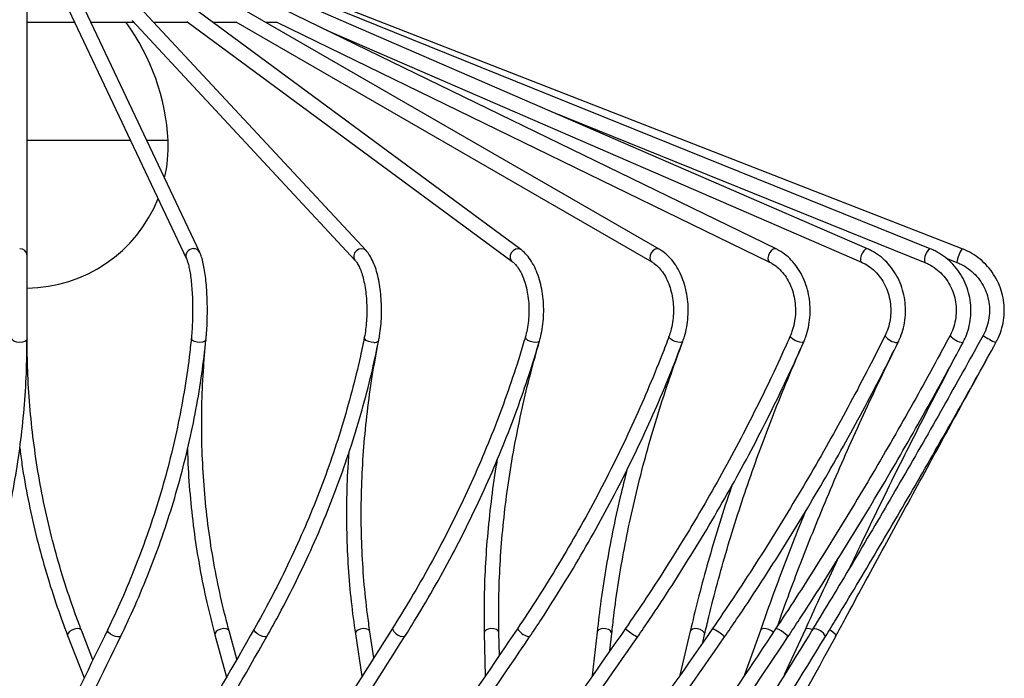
# Model space of a CAD drawing. Header units: millimetres. Extents: x -205 to 202, y -5 to 1774.
# Tile 9 of 11: x 2 to 202, y 616 to 750. Entities that reach past the tile are written whole.
import ezdxf

# ---------------------------------------------------------------- set-up
doc = ezdxf.new("R2010")
doc.units = ezdxf.units.MM

msp = doc.modelspace()

# ---------------------------------------------------------------- linework, layer by layer
at = {"color": 7, "linetype": 'Continuous', "lineweight": 25}
for p, q in [((3.26, 684.71), (3.26, 760.64)), ((38.46, 702.35), (10.47, 761.5)), ((72.35, 702.73), (17.22, 761.98)), ((103.91, 702.91), (23.51, 762.22)), ((132.09, 703.01), (29.16, 762.33)), ((155.91, 703.05), (33.96, 762.39)), ((174.54, 703.08), (37.73, 762.43)), ((187.33, 703.1), (40.32, 762.45)), ((193.83, 703.1), (41.64, 762.45)), ((8.14, 759.42), (35.75, 701.06)), ((12.98, 749.18), (3.26, 749.18)), ((25.03, 749.18), (16.3, 749.18)), ((24.67, 749.56), (70.15, 700.68)), ((36.12, 749.18), (29.13, 749.18)), ((35.86, 749.38), (102.13, 700.5)), ((45.97, 749.18), (41.18, 749.18)), ((45.79, 749.28), (130.6, 700.41)), ((54.25, 749.18), (51.97, 749.18)), ((54.15, 749.23), (154.6, 700.36)), ((64.32, 747.62), (173.35, 700.33)), ((109.96, 731.1), (186.2, 700.32)), ((187.33, 703.1), (187.29, 703.1)), ((193.83, 703.1), (193.83, 703.1)), ((190.56, 701.16), (192.74, 700.31)), ((200.73, 683.98), (200.72, 683.98)), ((11.53, 624.31), (14.88, 615.65)), ((16.68, 619.33), (14.33, 625.39)), ((41.55, 624.45), (43.9, 615.79)), ((46.01, 619.47), (44.44, 625.24)), ((70.17, 624.63), (71.46, 615.92)), ((73.92, 619.77), (73.14, 625.07)), ((96.44, 624.81), (96.6, 616.04)), ((99.52, 620.31), (99.44, 624.88)), ((119.46, 625.01), (118.46, 616.13)), ((122.05, 621.22), (122.44, 624.69)), ((138.43, 625.18), (136.29, 616.21)), ((140.96, 622.87), (141.36, 624.51)), ((152.72, 625.34), (149.49, 616.27)), ((161.83, 625.46), (157.59, 616.3)), ((165.97, 624.07), (165.99, 624.1))]:
    msp.add_line(p, q, dxfattribs=at)
at = {"color": 8, "linetype": 'Continuous', "lineweight": 25}
for p, q in [((24.37, 725.12), (3.26, 725.12)), ((32.01, 725.12), (27.68, 725.12))]:
    msp.add_line(p, q, dxfattribs=at)
at = {"color": 8, "linetype": 'Continuous', "lineweight": 25, "flags": 128}
for points in [[(71.44, 703.1), (70.89, 703), (70.4, 702.69), (70.03, 702.24), (69.85, 701.71), (69.88, 701.17), (70.12, 700.72), (70.15, 700.69)], [(72.34, 702.73), (71.96, 703), (71.44, 703.1)], [(103.31, 703.1), (102.8, 703), (102.32, 702.69), (101.95, 702.24), (101.74, 701.71), (101.73, 701.17), (101.92, 700.72), (102.12, 700.5)], [(103.91, 702.91), (103.77, 703), (103.31, 703.1)], [(132.09, 703.01), (131.71, 703.1), (131.26, 703), (130.82, 702.69), (130.46, 702.24), (130.24, 701.71), (130.18, 701.17), (130.3, 700.72), (130.58, 700.41), (130.59, 700.41)], [(155.91, 703.05), (155.69, 703.1), (155.31, 703), (154.93, 702.69), (154.59, 702.24), (154.35, 701.71), (154.26, 701.17), (154.31, 700.72), (154.51, 700.41), (154.6, 700.36)], [(174.54, 703.08), (174.43, 703.1), (174.14, 703), (173.81, 702.69), (173.51, 702.24), (173.27, 701.71), (173.14, 701.17), (173.13, 700.72), (173.24, 700.41), (173.34, 700.33)], [(1.76, 683.98), (1.19, 684.04), (0.7, 684.19), (0.38, 684.43), (0.26, 684.71)], [(3.26, 684.71), (3.15, 684.43), (2.82, 684.19), (2.34, 684.04), (1.76, 683.98)], [(38.48, 683.98), (37.9, 684.04), (37.37, 684.19), (36.97, 684.43), (36.76, 684.71), (36.75, 684.86)], [(39.73, 684.56), (39.69, 684.43), (39.45, 684.19), (39.03, 684.04), (38.48, 683.98)], [(73.94, 683.98), (73.37, 684.04), (72.82, 684.19), (72.36, 684.43), (72.07, 684.71), (72, 684.99), (72, 685)], [(106.95, 683.98), (106.41, 684.04), (105.85, 684.19), (105.35, 684.43), (104.99, 684.71), (104.82, 684.99), (104.82, 685.13)], [(107.7, 684.29), (107.65, 684.19), (107.39, 684.04), (106.95, 683.98)], [(136.38, 683.98), (135.88, 684.04), (135.33, 684.19), (134.81, 684.43), (134.38, 684.71), (134.13, 684.99), (134.08, 685.22), (134.09, 685.23)], [(161.22, 683.98), (160.79, 684.04), (160.27, 684.19), (159.74, 684.43), (159.27, 684.71), (158.93, 684.99), (158.79, 685.22), (158.8, 685.31)], [(136.9, 684.18), (136.73, 684.04), (136.38, 683.98)], [(161.54, 684.1), (161.48, 684.04), (161.22, 683.98)], [(180.8, 684.04), (180.79, 684.04), (180.63, 683.98)], [(14.33, 625.39), (14.24, 625.52), (13.93, 625.67), (13.47, 625.7), (12.92, 625.6), (12.38, 625.38), (11.92, 625.09), (11.61, 624.75), (11.51, 624.44), (11.53, 624.31)], [(21.28, 624.1), (20.74, 624.31), (20.25, 624.61), (19.88, 624.94), (19.69, 625.26), (19.7, 625.5)], [(22.4, 624.19), (22.39, 624.18), (22.17, 624.03), (21.78, 624), (21.28, 624.1)], [(44.44, 625.24), (44.44, 625.26), (44.23, 625.52), (43.84, 625.67), (43.32, 625.7), (42.75, 625.6), (42.22, 625.38), (41.8, 625.09), (41.57, 624.75), (41.55, 624.45)], [(51.3, 624.1), (50.79, 624.31), (50.29, 624.61), (49.87, 624.94), (49.59, 625.26), (49.51, 625.52), (49.53, 625.59)], [(52.14, 624.11), (52.04, 624.03), (51.74, 624), (51.3, 624.1)], [(73.14, 625.07), (73.07, 625.26), (72.78, 625.52), (72.32, 625.67), (71.76, 625.7), (71.18, 625.6), (70.68, 625.38), (70.32, 625.09), (70.17, 624.75), (70.17, 624.63)], [(80.22, 624.05), (80.2, 624.03), (80, 624), (79.64, 624.1)], [(99.44, 624.88), (99.43, 624.94), (99.27, 625.26), (98.91, 625.52), (98.4, 625.67), (97.81, 625.7), (97.25, 625.6), (96.79, 625.38), (96.51, 625.09), (96.44, 624.81)], [(105.69, 624.01), (105.59, 624), (105.32, 624.1)], [(122.44, 624.69), (122.4, 624.94), (122.16, 625.26), (121.73, 625.52), (121.18, 625.67), (120.6, 625.7), (120.07, 625.6), (119.67, 625.38), (119.47, 625.09), (119.46, 625.01)], [(127.67, 623.99), (127.65, 624), (127.47, 624.1)], [(141.36, 624.51), (141.37, 624.61), (141.26, 624.94), (140.94, 625.26), (140.46, 625.52), (139.9, 625.67), (139.33, 625.7), (138.86, 625.6), (138.54, 625.38), (138.43, 625.18)], [(145.42, 624), (145.42, 624), (145.35, 624.1)], [(155.35, 624.96), (154.98, 625.26), (154.47, 625.52), (153.91, 625.67), (153.39, 625.7), (152.97, 625.6), (152.74, 625.38), (152.72, 625.34)], [(158.34, 624.02), (158.33, 624.1), (158.18, 624.31), (157.85, 624.61), (157.41, 624.94), (156.92, 625.26), (156.45, 625.52), (156.09, 625.67), (155.87, 625.7), (155.83, 625.68)], [(163.5, 625.42), (163.28, 625.52), (162.74, 625.67), (162.27, 625.7), (161.94, 625.6), (161.83, 625.46)], [(168.05, 624.1), (168.09, 624.31), (167.93, 624.61), (167.58, 624.94), (167.12, 625.26), (166.8, 625.43)]]:
    msp.add_lwpolyline(points, dxfattribs=at)
at = {"color": 7, "linetype": 'Continuous', "lineweight": 25}
for centre, radius, start, end in [((-13.02, 722.68), 45.1, 3.1038, 35.9916), ((3.08, 724.05), 28.96, 346.9492, 2.1201), ((3.08, 724.05), 28.96, 270.3731, 338.1966)]:
    msp.add_arc(centre, radius, start, end, dxfattribs=at)
at = {"color": 8, "linetype": 'Continuous', "lineweight": 25}
for centre, radius, start, end in [((1.81, 701.65), 1.45, 2.0805, 91.9394), ((37.13, 701.62), 1.49, 87.0212, 201.6361), ((37.24, 701.74), 1.36, 26.3936, 91.4893), ((188.93, 700.86), 2.78, 126.2337, 191.2713), ((199.91, 699.14), 7.26, 146.8565, 170.7013), ((74.14, 684.89), 0.93, 257.7041, 329.1587), ((180.75, 687.18), 3.2, 214.3448, 267.7881), ((194.5, 688.11), 4.14, 220.7313, 263.2179), ((206.22, 697), 14.13, 234.9523, 247.1179), ((80.31, 626.94), 2.92, 206.2577, 256.7386), ((106.54, 627.93), 4.02, 213.9075, 252.3533), ((136.5, 639.26), 17.65, 230.2128, 239.2396), ((139.25, 617.56), 8.95, 46.9998, 65.5364), ((163.6, 623.01), 2.63, 24.5483, 94.0683)]:
    msp.add_arc(centre, radius, start, end, dxfattribs=at)
at = {"color": 7, "linetype": 'Continuous', "lineweight": 25}
for points, knots in [([(39.73, 684.56), (39.76, 684.87), (39.85, 685.78), (39.95, 687.38), (40.01, 689.35), (40.02, 691.35), (39.96, 693.33), (39.85, 695.24), (39.68, 697.04), (39.46, 698.69), (39.18, 700.16), (38.86, 701.39), (38.59, 702.04), (38.46, 702.35)], [0, 0, 0, 0, 0.049706, 0.144759, 0.239513, 0.334081, 0.428639, 0.523302, 0.61825, 0.713752, 0.810277, 0.908794, 1, 1, 1, 1]), ([(74.94, 684.41), (75, 684.73), (75.18, 685.67), (75.38, 687.3), (75.51, 689.32), (75.52, 691.36), (75.41, 693.38), (75.19, 695.33), (74.85, 697.18), (74.4, 698.88), (73.83, 700.41), (73.17, 701.72), (72.62, 702.4), (72.35, 702.73)], [0, 0, 0, 0, 0.049619, 0.144256, 0.238478, 0.332459, 0.426441, 0.52059, 0.615158, 0.710485, 0.807062, 0.9056, 1, 1, 1, 1]), ([(107.7, 684.29), (107.79, 684.62), (108.05, 685.56), (108.35, 687.22), (108.55, 689.26), (108.57, 691.32), (108.41, 693.37), (108.08, 695.36), (107.59, 697.23), (106.93, 698.96), (106.11, 700.51), (105.17, 701.8), (104.4, 702.54), (103.97, 702.87), (103.91, 702.91)], [0, 0, 0, 0, 0.049646, 0.143399, 0.2368898, 0.3302314, 0.4236062, 0.5171495, 0.6110561, 0.7055389, 0.8007904, 0.896852, 0.9846508, 1, 1, 1, 1]), ([(136.9, 684.18), (137.01, 684.52), (137.35, 685.47), (137.74, 687.14), (137.99, 689.18), (138.03, 691.26), (137.84, 693.33), (137.42, 695.33), (136.8, 697.22), (135.97, 698.96), (134.96, 700.51), (133.8, 701.78), (132.81, 702.57), (132.24, 702.92), (132.09, 703.01)], [0, 0, 0, 0, 0.049719, 0.142303, 0.234856, 0.327402, 0.420014, 0.512757, 0.605712, 0.698934, 0.792403, 0.885848, 0.971797, 1, 1, 1, 1]), ([(161.54, 684.1), (161.68, 684.44), (162.08, 685.39), (162.54, 687.06), (162.85, 689.11), (162.9, 691.19), (162.68, 693.26), (162.21, 695.26), (161.49, 697.16), (160.54, 698.9), (159.37, 700.45), (158.02, 701.75), (156.84, 702.58), (156.11, 702.96), (155.91, 703.05)], [0, 0, 0, 0, 0.049793, 0.141235, 0.232792, 0.324441, 0.416168, 0.507978, 0.599864, 0.691787, 0.783653, 0.875304, 0.966529, 1, 1, 1, 1]), ([(180.8, 684.04), (180.95, 684.38), (181.4, 685.33), (181.92, 687), (182.27, 689.04), (182.33, 691.12), (182.11, 693.19), (181.59, 695.19), (180.81, 697.09), (179.77, 698.83), (178.49, 700.38), (177.02, 701.69), (175.67, 702.56), (174.82, 702.95), (174.54, 703.08)], [0, 0, 0, 0, 0.0498484, 0.1403994, 0.2310828, 0.3218678, 0.4127247, 0.5036184, 0.5945143, 0.6853689, 0.7761261, 0.86672, 0.9570859, 1, 1, 1, 1]), ([(194.01, 684), (194.18, 684.34), (194.66, 685.29), (195.22, 686.96), (195.6, 689), (195.67, 691.07), (195.43, 693.14), (194.9, 695.14), (194.07, 697.03), (192.97, 698.77), (191.63, 700.32), (190.08, 701.63), (188.61, 702.54), (187.66, 702.95), (187.33, 703.1)], [0, 0, 0, 0, 0.049884, 0.139869, 0.229952, 0.320088, 0.410258, 0.500441, 0.590614, 0.680756, 0.770848, 0.860871, 0.950812, 1, 1, 1, 1]), ([(200.73, 683.98), (200.91, 684.32), (201.4, 685.27), (201.98, 686.94), (202.38, 688.98), (202.45, 691.05), (202.22, 693.11), (201.67, 695.11), (200.82, 697), (199.7, 698.74), (198.32, 700.29), (196.73, 701.6), (195.2, 702.53), (194.2, 702.95), (193.83, 703.1)], [0, 0, 0, 0, 0.0499, 0.139619, 0.229402, 0.319193, 0.408988, 0.498784, 0.588578, 0.678369, 0.768152, 0.857928, 0.947694, 1, 1, 1, 1]), ([(35.75, 701.06), (35.79, 700.97), (35.9, 700.73), (36.1, 700.09), (36.33, 699.11), (36.55, 697.84), (36.74, 696.34), (36.89, 694.65), (36.98, 692.83), (37.02, 690.93), (37.01, 689.03), (36.93, 687.16), (36.84, 685.78), (36.76, 685.04), (36.75, 684.86)], [0, 0, 0, 0, 0.048967, 0.128298, 0.213631, 0.303754, 0.396563, 0.490853, 0.585955, 0.681486, 0.777205, 0.872914, 0.968398, 1, 1, 1, 1]), ([(70.15, 700.68), (70.22, 700.6), (70.43, 700.36), (70.82, 699.73), (71.27, 698.73), (71.68, 697.48), (72.03, 696), (72.29, 694.34), (72.47, 692.55), (72.53, 690.69), (72.49, 688.83), (72.34, 687.05), (72.15, 685.79), (72.03, 685.14), (72, 685)], [0, 0, 0, 0, 0.048716, 0.134785, 0.222873, 0.313694, 0.406692, 0.501192, 0.596643, 0.692638, 0.788863, 0.885017, 0.975358, 1, 1, 1, 1]), ([(102.13, 700.5), (102.25, 700.4), (102.6, 700.12), (103.21, 699.44), (103.88, 698.36), (104.47, 697.04), (104.96, 695.52), (105.31, 693.85), (105.52, 692.06), (105.58, 690.23), (105.47, 688.4), (105.22, 686.67), (104.95, 685.63), (104.82, 685.13)], [0, 0, 0, 0, 0.048766, 0.144053, 0.238435, 0.332841, 0.427922, 0.523757, 0.620177, 0.716948, 0.813833, 0.910543, 1, 1, 1, 1]), ([(130.6, 700.41), (130.76, 700.3), (131.27, 699.99), (132.08, 699.25), (132.97, 698.11), (133.73, 696.74), (134.34, 695.19), (134.76, 693.5), (134.99, 691.71), (135.03, 689.88), (134.85, 688.08), (134.53, 686.51), (134.22, 685.61), (134.09, 685.23)], [0, 0, 0, 0, 0.048991, 0.149191, 0.247802, 0.345486, 0.442968, 0.540493, 0.63816, 0.735923, 0.833671, 0.931235, 1, 1, 1, 1]), ([(154.6, 700.36), (154.81, 700.25), (155.44, 699.92), (156.44, 699.15), (157.52, 697.98), (158.43, 696.58), (159.13, 695), (159.62, 693.29), (159.87, 691.5), (159.88, 689.68), (159.65, 687.89), (159.26, 686.43), (158.92, 685.61), (158.8, 685.31)], [0, 0, 0, 0, 0.049288, 0.150973, 0.251757, 0.351637, 0.451017, 0.550153, 0.649167, 0.748089, 0.846925, 0.945652, 1, 1, 1, 1]), ([(173.35, 700.33), (173.59, 700.22), (174.32, 699.88), (175.46, 699.09), (176.69, 697.91), (177.71, 696.49), (178.5, 694.9), (179.04, 693.18), (179.31, 691.38), (179.31, 689.56), (179.02, 687.77), (178.58, 686.38), (178.22, 685.61), (178.11, 685.37)], [0, 0, 0, 0, 0.049572, 0.151449, 0.253026, 0.354113, 0.454812, 0.555233, 0.655463, 0.755567, 0.855593, 0.955576, 1, 1, 1, 1]), ([(186.2, 700.32), (186.47, 700.2), (187.26, 699.85), (188.51, 699.06), (189.83, 697.87), (190.94, 696.45), (191.79, 694.85), (192.37, 693.13), (192.65, 691.32), (192.63, 689.5), (192.31, 687.7), (191.84, 686.35), (191.46, 685.61), (191.36, 685.41)], [0, 0, 0, 0, 0.0497864, 0.1515697, 0.2533411, 0.3549465, 0.4563899, 0.5576923, 0.6588841, 0.7600008, 0.8610798, 0.9621498, 1, 1, 1, 1]), ([(192.74, 700.31), (193.02, 700.19), (193.85, 699.84), (195.14, 699.05), (196.51, 697.85), (197.66, 696.43), (198.55, 694.83), (199.14, 693.1), (199.44, 691.3), (199.41, 689.47), (199.07, 687.67), (198.58, 686.33), (198.2, 685.61), (198.1, 685.43)], [0, 0, 0, 0, 0.049901, 0.151604, 0.253394, 0.355167, 0.456921, 0.558657, 0.660378, 0.762089, 0.863795, 0.9655, 1, 1, 1, 1]), ([(-8, 624.31), (-7.55, 625.52), (-6.23, 629), (-4.28, 634.84), (-2.26, 641.85), (-0.55, 648.93), (0.85, 656.06), (1.94, 663.25), (2.71, 670.48), (3.18, 677.63), (3.24, 682.38), (3.26, 684.71)], [0, 0, 0, 0, 0.062268, 0.180089, 0.297911, 0.415728, 0.533542, 0.651353, 0.769162, 0.886971, 1, 1, 1, 1]), ([(14.33, 625.39), (13.88, 626.57), (12.58, 630.02), (10.66, 635.8), (8.66, 642.74), (6.97, 649.75), (5.59, 656.83), (4.53, 663.95), (3.78, 671.11), (3.34, 678.03), (3.29, 682.57), (3.26, 684.71)], [0, 0, 0, 0, 0.062273, 0.181127, 0.299991, 0.418859, 0.537731, 0.656607, 0.775484, 0.894362, 1, 1, 1, 1]), ([(36.75, 684.86), (36.61, 683.6), (36.21, 679.94), (35.32, 673.88), (33.95, 666.71), (32.28, 659.57), (30.3, 652.48), (28.02, 645.44), (25.44, 638.47), (22.68, 631.81), (20.65, 627.53), (19.7, 625.5)], [0, 0, 0, 0, 0.062264, 0.181092, 0.29992, 0.41874, 0.537552, 0.656356, 0.775152, 0.89394, 1, 1, 1, 1]), ([(22.4, 624.19), (22.97, 625.4), (24.63, 628.89), (27.16, 634.73), (29.89, 641.73), (32.31, 648.81), (34.42, 655.95), (36.24, 663.13), (37.74, 670.36), (38.93, 677.5), (39.47, 682.24), (39.73, 684.56)], [0, 0, 0, 0, 0.062263, 0.180175, 0.298088, 0.415992, 0.533888, 0.651776, 0.769656, 0.887528, 1, 1, 1, 1]), ([(44.44, 625.24), (44.13, 626.43), (43.22, 629.87), (41.93, 635.65), (40.7, 642.59), (39.77, 649.6), (39.16, 656.67), (38.84, 663.8), (38.85, 670.96), (39.13, 677.88), (39.54, 682.42), (39.73, 684.56)], [0, 0, 0, 0, 0.062265, 0.181149, 0.300034, 0.418912, 0.537783, 0.656645, 0.775498, 0.894341, 1, 1, 1, 1]), ([(72, 685), (71.74, 683.74), (70.98, 680.08), (69.5, 674.02), (67.46, 666.85), (65.13, 659.71), (62.5, 652.62), (59.59, 645.58), (56.4, 638.61), (53.06, 631.94), (50.67, 627.63), (49.53, 625.59)], [0, 0, 0, 0, 0.06226, 0.180971, 0.29968, 0.418381, 0.537074, 0.65576, 0.774439, 0.893112, 1, 1, 1, 1]), ([(52.14, 624.11), (52.81, 625.31), (54.77, 628.8), (57.79, 634.63), (61.12, 641.64), (64.17, 648.72), (66.93, 655.85), (69.41, 663.04), (71.59, 670.27), (73.46, 677.4), (74.46, 682.12), (74.94, 684.41)], [0, 0, 0, 0, 0.06226, 0.18028, 0.298303, 0.416321, 0.534334, 0.652341, 0.770341, 0.888333, 1, 1, 1, 1]), ([(73.14, 625.07), (72.97, 626.26), (72.48, 629.7), (71.88, 635.47), (71.45, 642.41), (71.32, 649.42), (71.48, 656.49), (71.93, 663.61), (72.68, 670.77), (73.67, 677.71), (74.53, 682.26), (74.94, 684.41)], [0, 0, 0, 0, 0.062257, 0.181056, 0.299847, 0.418623, 0.537383, 0.656129, 0.774862, 0.893583, 1, 1, 1, 1]), ([(104.82, 685.13), (104.45, 683.87), (103.36, 680.2), (101.34, 674.15), (98.69, 666.97), (95.77, 659.83), (92.59, 652.74), (89.15, 645.7), (85.45, 638.73), (81.65, 632.03), (78.96, 627.71), (77.69, 625.65)], [0, 0, 0, 0, 0.062259, 0.180833, 0.29941, 0.417984, 0.536555, 0.655124, 0.773693, 0.89226, 1, 1, 1, 1]), ([(80.22, 624.05), (80.97, 625.25), (83.15, 628.73), (86.57, 634.57), (90.39, 641.57), (93.96, 648.65), (97.28, 655.79), (100.33, 662.97), (103.11, 670.2), (105.59, 677.31), (107.01, 682.01), (107.7, 684.29)], [0, 0, 0, 0, 0.062261, 0.180376, 0.298498, 0.41662, 0.534742, 0.652863, 0.770983, 0.889101, 1, 1, 1, 1]), ([(99.44, 624.88), (99.42, 626.07), (99.36, 629.51), (99.47, 635.28), (99.86, 642.22), (100.52, 649.22), (101.46, 656.29), (102.66, 663.41), (104.13, 670.56), (105.79, 677.53), (107.09, 682.11), (107.7, 684.29)], [0, 0, 0, 0, 0.062253, 0.180865, 0.299474, 0.418071, 0.536658, 0.655238, 0.773812, 0.892383, 1, 1, 1, 1]), ([(134.09, 685.23), (133.61, 683.97), (132.22, 680.3), (129.74, 674.24), (126.57, 667.07), (123.17, 659.93), (119.53, 652.83), (115.68, 645.79), (111.61, 638.81), (107.46, 632.1), (104.58, 627.76), (103.2, 625.69)], [0, 0, 0, 0, 0.062261, 0.180723, 0.299193, 0.417665, 0.536141, 0.654618, 0.773098, 0.891581, 1, 1, 1, 1]), ([(158.8, 685.31), (158.23, 684.05), (156.6, 680.38), (153.73, 674.32), (150.15, 667.14), (146.37, 659.99), (142.41, 652.89), (138.27, 645.84), (133.96, 638.86), (129.61, 632.14), (126.63, 627.79), (125.21, 625.7)], [0, 0, 0, 0, 0.062264, 0.180655, 0.299056, 0.417463, 0.535874, 0.654288, 0.772706, 0.891127, 1, 1, 1, 1]), ([(178.11, 685.37), (177.48, 684.11), (175.64, 680.44), (172.5, 674.36), (168.62, 667.18), (164.6, 660.03), (160.44, 652.92), (156.16, 645.87), (151.75, 638.89), (147.35, 632.15), (144.38, 627.79), (142.95, 625.7)], [0, 0, 0, 0, 0.062268, 0.180623, 0.298988, 0.417357, 0.53573, 0.654104, 0.77248, 0.890857, 1, 1, 1, 1]), ([(191.36, 685.41), (190.68, 684.15), (188.72, 680.47), (185.39, 674.39), (181.35, 667.2), (177.22, 660.04), (173.01, 652.93), (168.73, 645.87), (164.38, 638.88), (160.08, 632.14), (157.21, 627.77), (155.83, 625.68)], [0, 0, 0, 0, 0.06227, 0.180612, 0.29896, 0.41731, 0.535661, 0.654012, 0.772362, 0.890709, 1, 1, 1, 1]), ([(198.1, 685.43), (197.4, 684.16), (195.37, 680.48), (191.97, 674.4), (187.91, 667.2), (183.81, 660.03), (179.69, 652.92), (175.55, 645.85), (171.4, 638.86), (167.35, 632.1), (164.69, 627.73), (163.41, 625.63)], [0, 0, 0, 0, 0.062271, 0.180608, 0.29895, 0.417292, 0.535633, 0.653972, 0.77231, 0.890645, 1, 1, 1, 1]), ([(105.69, 624.01), (106.49, 625.21), (108.82, 628.69), (112.51, 634.53), (116.7, 641.53), (120.67, 648.6), (124.42, 655.73), (127.95, 662.92), (131.24, 670.14), (134.24, 677.23), (136.03, 681.92), (136.9, 684.18)], [0, 0, 0, 0, 0.062263, 0.180455, 0.298654, 0.416856, 0.535061, 0.653269, 0.77148, 0.889695, 1, 1, 1, 1]), ([(122.44, 624.69), (122.57, 625.88), (122.95, 629.32), (123.76, 635.1), (124.96, 642.03), (126.39, 649.03), (128.07, 656.1), (129.97, 663.22), (132.12, 670.38), (134.41, 677.37), (136.09, 681.98), (136.9, 684.18)], [0, 0, 0, 0, 0.062252, 0.180667, 0.29909, 0.417516, 0.535945, 0.65438, 0.77282, 0.891266, 1, 1, 1, 1]), ([(127.67, 623.99), (128.5, 625.19), (130.89, 628.67), (134.73, 634.5), (139.14, 641.5), (143.38, 648.57), (147.44, 655.7), (151.32, 662.88), (155, 670.1), (158.43, 677.18), (160.53, 681.85), (161.54, 684.1)], [0, 0, 0, 0, 0.062267, 0.180519, 0.298777, 0.417038, 0.535302, 0.653569, 0.77184, 0.890117, 1, 1, 1, 1]), ([(141.36, 624.51), (141.63, 625.7), (142.44, 629.15), (143.93, 634.93), (145.89, 641.87), (148.05, 648.88), (150.41, 655.95), (152.97, 663.08), (155.71, 670.24), (158.56, 677.25), (160.57, 681.88), (161.54, 684.1)], [0, 0, 0, 0, 0.062255, 0.180547, 0.298856, 0.41718, 0.535518, 0.653869, 0.772231, 0.890605, 1, 1, 1, 1]), ([(145.42, 624), (146.24, 625.2), (148.63, 628.67), (152.49, 634.5), (156.96, 641.49), (161.32, 648.56), (165.55, 655.68), (169.65, 662.86), (173.6, 670.07), (177.33, 677.14), (179.67, 681.8), (180.8, 684.04)], [0, 0, 0, 0, 0.06227, 0.180569, 0.298872, 0.417175, 0.535479, 0.653785, 0.772093, 0.890404, 1, 1, 1, 1]), ([(156.23, 626.29), (156.43, 626.84), (157.41, 629.65), (159.3, 634.79), (161.96, 641.74), (164.78, 648.76), (167.75, 655.84), (170.86, 662.98), (174.12, 670.15), (177.43, 677.18), (179.7, 681.81), (180.8, 684.04)], [0, 0, 0, 0, 0.029666, 0.152043, 0.274439, 0.396851, 0.519277, 0.641715, 0.764164, 0.886622, 1, 1, 1, 1]), ([(158.34, 624.02), (159.12, 625.22), (161.41, 628.69), (165.16, 634.51), (169.55, 641.5), (173.88, 648.56), (178.14, 655.68), (182.31, 662.85), (186.41, 670.06), (190.31, 677.11), (192.81, 681.77), (194.01, 684)], [0, 0, 0, 0, 0.062272, 0.180603, 0.298936, 0.417267, 0.535596, 0.653925, 0.772254, 0.890584, 1, 1, 1, 1]), ([(165.97, 624.07), (166.7, 625.26), (168.82, 628.73), (172.32, 634.55), (176.48, 641.53), (180.63, 648.58), (184.77, 655.7), (188.88, 662.86), (192.97, 670.06), (196.93, 677.1), (199.5, 681.75), (200.73, 683.98)], [0, 0, 0, 0, 0.062272, 0.180615, 0.298961, 0.417304, 0.535645, 0.653985, 0.772323, 0.890661, 1, 1, 1, 1]), ([(168.07, 624.14), (168.72, 625.33), (170.59, 628.8), (173.73, 634.61), (177.52, 641.58), (181.35, 648.62), (185.23, 655.73), (189.14, 662.88), (193.08, 670.07), (196.94, 677.11), (199.5, 681.75), (200.73, 683.98)], [0, 0, 0, 0, 0.06227, 0.180601, 0.298938, 0.417276, 0.535614, 0.653953, 0.772293, 0.890633, 1, 1, 1, 1]), ([(171.03, 638.25), (171.57, 639.38), (173.19, 642.84), (176.01, 648.68), (179.48, 655.77), (183.06, 662.92), (186.72, 670.1), (190.37, 677.13), (192.83, 681.77), (194.01, 684)], [0, 0, 0, 0, 0.076307, 0.232181, 0.388066, 0.543958, 0.699857, 0.855761, 1, 1, 1, 1]), ([(1.78, 662.55), (1.92, 661.42), (2.37, 657.89), (3.45, 652), (5.01, 644.89), (6.91, 637.86), (9.05, 630.98), (10.71, 626.5), (11.53, 624.31)], [0, 0, 0, 0, 0.086561, 0.270732, 0.454903, 0.639076, 0.823254, 1, 1, 1, 1]), ([(35.97, 662.3), (35.99, 661.3), (36.07, 657.9), (36.52, 652.14), (37.31, 645.03), (38.44, 637.99), (39.82, 631.12), (40.98, 626.64), (41.55, 624.45)], [0, 0, 0, 0, 0.077323, 0.26345, 0.449562, 0.63566, 0.821746, 1, 1, 1, 1]), ([(68.84, 661.55), (68.78, 660.85), (68.53, 657.74), (68.36, 652.27), (68.36, 645.16), (68.68, 638.12), (69.26, 631.26), (69.87, 626.8), (70.17, 624.63)], [0, 0, 0, 0, 0.055631, 0.246451, 0.43725, 0.628027, 0.81878, 1, 1, 1, 1]), ([(99.09, 660.16), (99.05, 659.96), (98.57, 657.36), (97.9, 652.4), (97.1, 645.29), (96.6, 638.24), (96.36, 631.41), (96.41, 626.96), (96.44, 624.81)], [0, 0, 0, 0, 0.016129, 0.215341, 0.414546, 0.613739, 0.812918, 1, 1, 1, 1]), ([(125.53, 658.08), (125.06, 656.23), (123.98, 651.99), (122.56, 645.41), (121.25, 638.37), (120.2, 631.56), (119.7, 627.13), (119.45, 625)], [0, 0, 0, 0, 0.164726, 0.377241, 0.589769, 0.802305, 1, 1, 1, 1]), ([(146.9, 654.82), (146.65, 654.09), (145.57, 650.98), (143.87, 645.54), (141.8, 638.5), (139.97, 631.7), (138.93, 627.3), (138.43, 625.18)], [0, 0, 0, 0, 0.071699, 0.308172, 0.544671, 0.781198, 1, 1, 1, 1]), ([(161.92, 649.62), (161.38, 648.3), (159.86, 644.61), (157.54, 638.62), (155, 631.84), (153.46, 627.45), (152.72, 625.34)], [0, 0, 0, 0, 0.160361, 0.447552, 0.734775, 1, 1, 1, 1]), ([(168.37, 639.65), (168.23, 639.35), (166.97, 636.7), (164.77, 631.96), (162.78, 627.57), (161.83, 625.46)], [0, 0, 0, 0, 0.063616, 0.550415, 1, 1, 1, 1]), ([(19.7, 625.5), (16.13, 618.19), (8.78, 603.08), (1.36, 588.26), (-2.47, 580.61)], [0, 0, 0, 0, 0.484374, 1, 1, 1, 1]), ([(0.21, 579.27), (3.81, 586.45), (11.24, 601.29), (18.6, 616.4), (22.4, 624.19)], [0, 0, 0, 0, 0.484374, 1, 1, 1, 1]), ([(49.53, 625.59), (45.35, 618.28), (36.73, 603.18), (27.95, 588.35), (23.42, 580.71)], [0, 0, 0, 0, 0.484373, 1, 1, 1, 1]), ([(26, 579.17), (30.26, 586.36), (39.05, 601.2), (47.69, 616.31), (52.14, 624.11)], [0, 0, 0, 0, 0.4843738, 1, 1, 1, 1]), ([(77.69, 625.65), (72.96, 618.22), (63.36, 603.13), (53.53, 588.3), (48.53, 580.77)], [0, 0, 0, 0, 0.492044, 1, 1, 1, 1]), ([(103.2, 625.69), (98.24, 618.37), (87.98, 603.28), (77.43, 588.46), (71.99, 580.81)], [0, 0, 0, 0, 0.484371, 1, 1, 1, 1]), ([(125.21, 625.7), (120.09, 618.39), (109.54, 603.3), (98.62, 588.48), (92.99, 580.83)], [0, 0, 0, 0, 0.484371, 1, 1, 1, 1]), ([(142.95, 625.7), (137.87, 618.39), (127.37, 603.29), (116.47, 588.47), (110.84, 580.83)], [0, 0, 0, 0, 0.4843694, 1, 1, 1, 1]), ([(155.83, 625.68), (150.95, 618.36), (140.87, 603.27), (130.35, 588.45), (124.92, 580.81)], [0, 0, 0, 0, 0.4843692, 1, 1, 1, 1]), ([(163.41, 625.63), (158.9, 618.32), (149.58, 603.23), (139.79, 588.41), (134.75, 580.77)], [0, 0, 0, 0, 0.484369, 1, 1, 1, 1]), ([(137.24, 579.11), (142, 586.3), (151.81, 601.15), (161.15, 616.27), (165.97, 624.07)], [0, 0, 0, 0, 0.48437, 1, 1, 1, 1]), ([(142.57, 579.17), (146.8, 586.36), (155.54, 601.21), (163.81, 616.33), (168.07, 624.13)], [0, 0, 0, 0, 0.48437, 1, 1, 1, 1]), ([(51.02, 579.1), (56.02, 586.64), (65.87, 601.49), (75.49, 616.6), (80.22, 624.04)], [0, 0, 0, 0, 0.507922, 1, 1, 1, 1]), ([(74.42, 579.06), (79.54, 586.25), (90.12, 601.1), (100.39, 616.21), (105.69, 624.01)], [0, 0, 0, 0, 0.484372, 1, 1, 1, 1]), ([(95.4, 579.04), (100.7, 586.23), (111.64, 601.08), (122.22, 616.2), (127.67, 623.99)], [0, 0, 0, 0, 0.484371, 1, 1, 1, 1]), ([(113.25, 579.04), (118.55, 586.23), (129.48, 601.08), (140, 616.2), (145.42, 624)], [0, 0, 0, 0, 0.4843704, 1, 1, 1, 1]), ([(127.36, 579.06), (132.47, 586.26), (143.02, 601.1), (153.12, 616.22), (158.34, 624.02)], [0, 0, 0, 0, 0.4843702, 1, 1, 1, 1])]:
    msp.add_open_spline(points, degree=3, knots=knots, dxfattribs=at)

doc.saveas('drawing.dxf')
